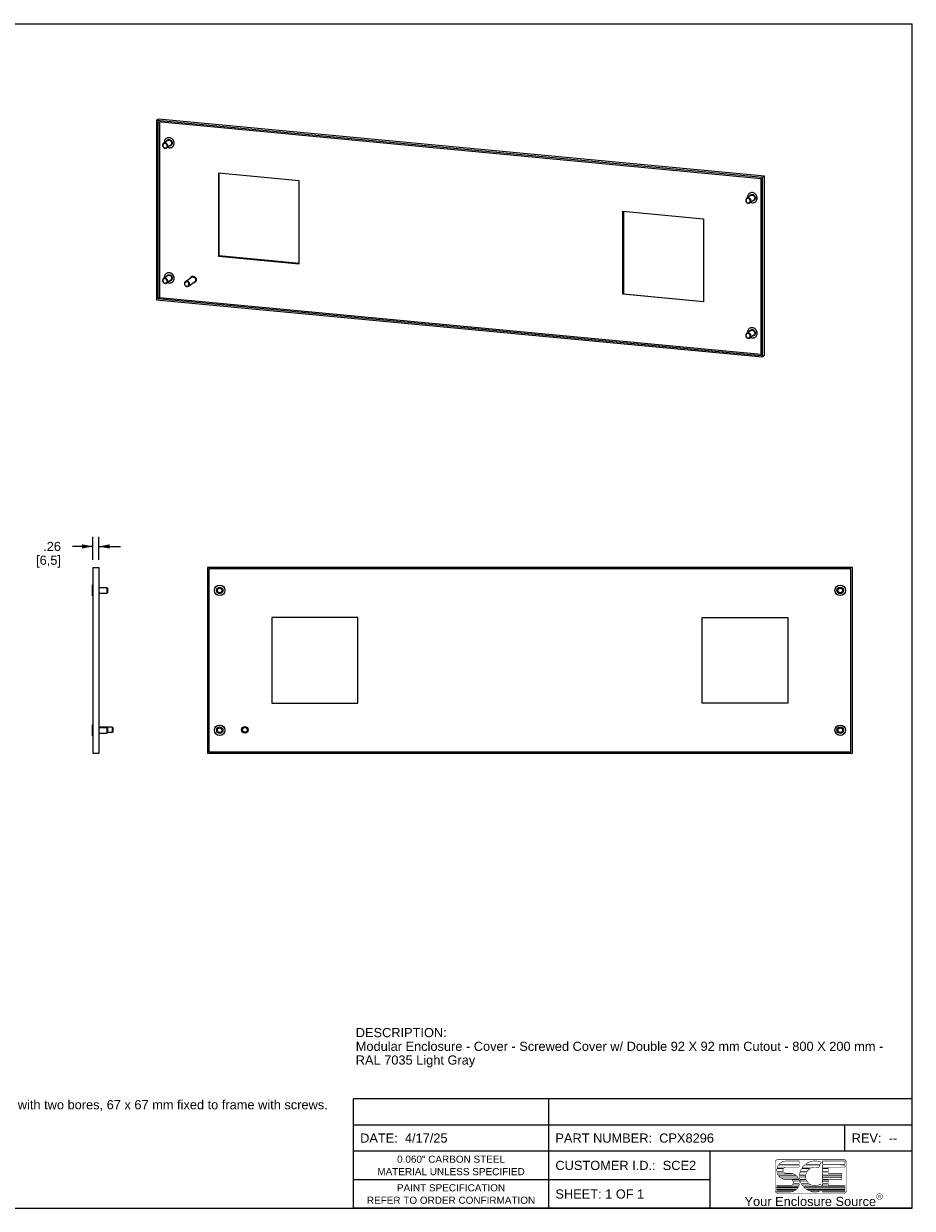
# Model space of a CAD drawing. Header units: inches. Extents: x 0 to 77.3, y 0 to 50.
# Tile 2 of 2: x 39.8 to 77.3, y 0 to 50. Entities that reach past the tile are written whole.
import ezdxf

# ---------------------------------------------------------------- set-up
doc = ezdxf.new("R2010")
doc.units = ezdxf.units.IN
doc.header["$LTSCALE"] = 4.25
doc.header["$MEASUREMENT"] = 0
doc.layers.get('0').update_dxf_attribs({"linetype": 'CONTINUOUS'})
doc.styles.get("Standard").update_dxf_attribs({"font": 'arial.ttf'})
doc.styles.add('TEXTSTYLE_2', font='arial.ttf')
doc.dimstyles.new('DIMSTYLE_1', dxfattribs={"dimtxt": 0.386364, "dimasz": 0.454545, "dimexe": 0.09, "dimexo": 0.07, "dimgap": 0.0425, "dimtad": 0, "dimtih": 1, "dimtoh": 1, "dimdec": 3, "dimzin": 4, "dimdsep": 46, "dimtxsty": 'Standard', "dimblk": '_FILLED', "dimblk1": '_FILLED', "dimblk2": '_FILLED', "dimcen": 0.09, "dimadec": 3, "dimazin": 1, "dimtfac": 1, "dimtdec": 3, "dimtofl": 0, "dimtmove": 0, "dimatfit": 3, "dimldrblk": '_FILLED', "dimfxl": 0, "dimtolj": 1, "dimtzin": 4, "dimarcsym": 0})

# ---------------------------------------------------------------- blocks, each defined once
blk = doc.blocks.new('_FILLED')
at = {"color": 0, "linetype": 'ByBlock'}
blk.add_solid([(0, 0), (-1, 0.2), (-1, -0.2)], dxfattribs=at)
blk = doc.blocks.new('*D8')
at = {"color": 2, "linetype": 'Continuous'}
for p, q in [((42.696, 27.365), (42.696, 28.345)), ((42.952, 27.365), (42.952, 28.345)), ((42.696, 27.936), (41.847, 27.936)), ((42.952, 27.936), (43.861, 27.936))]:
    blk.add_line(p, q, dxfattribs=at)
at = {"color": 2, "linetype": 'Continuous', "xscale": 0.4545454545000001, "yscale": 0.4545454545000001, "zscale": 0.4545454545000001}
blk.add_blockref('_FILLED', (42.696, 27.936), dxfattribs=at)
at = {"color": 2, "linetype": 'Continuous', "xscale": 0.4545454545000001, "yscale": 0.4545454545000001, "zscale": 0.4545454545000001, "rotation": 180}
blk.add_blockref('_FILLED', (42.952, 27.936), dxfattribs=at)
at = {"color": 2, "linetype": 'Continuous', "insert": (41.355, 28.129), "char_height": 0.3864, "width": 1.0485, "attachment_point": 3, "line_spacing_factor": 0.9}
blk.add_mtext('.26\\P[6,5]', dxfattribs=at)

msp = doc.modelspace()

# ---------------------------------------------------------------- linework, layer by layer
at = {"color": 7, "linetype": 'Continuous'}
for p, q in [((0, 50), (77.2727, 50)), ((77.2727, 0), (77.2727, 50)), ((45.4751, 45.9764), (45.3876, 45.9142)), ((45.3876, 45.9142), (45.3876, 38.3465)), ((70.9517, 43.506), (45.3876, 45.9142)), ((45.4431, 45.8519), (45.4431, 38.3983)), ((70.8962, 43.4542), (45.4431, 45.8519)), ((71.0392, 43.5682), (45.4751, 45.9764)), ((45.5105, 45.8456), (45.5105, 38.4463)), ((45.8472, 45.067), (45.683, 44.9501)), ((45.8856, 45.1892), (45.851, 45.183)), ((45.9224, 45.1893), (45.8856, 45.1892)), ((45.8988, 45.1085), (45.9224, 45.1086)), ((45.9121, 45.0851), (45.9338, 45.0816)), ((45.9594, 45.1823), (45.9224, 45.1893)), ((45.9942, 45.1694), (45.9594, 45.1823)), ((45.9653, 45.097), (45.985, 45.0861)), ((45.6433, 44.8382), (45.6503, 44.8164)), ((45.6503, 44.8164), (45.6612, 44.796)), ((45.6546, 44.836), (45.6607, 44.8174)), ((45.6665, 44.9072), (45.6584, 44.8912)), ((45.7145, 44.9959), (45.7163, 44.9738)), ((45.9841, 44.8745), (45.8199, 44.7576)), ((45.9523, 44.8432), (45.9394, 44.8426)), ((45.9967, 44.8851), (45.9841, 44.8745)), ((46.0435, 44.917), (46.0323, 44.8948)), ((46.0563, 44.7993), (46.0816, 44.8229)), ((46.0816, 44.8229), (46.1022, 44.8511)), ((48.0076, 43.6871), (48.0076, 40.1884)), ((51.4113, 43.3664), (48.0076, 43.6871)), ((48.0278, 40.2028), (48.0278, 43.6871)), ((71.0392, 43.5682), (70.9517, 43.506)), ((70.9517, 35.9383), (70.9517, 43.506)), ((71.0392, 36.0006), (71.0392, 43.5682)), ((51.4113, 39.8678), (51.4113, 43.3664)), ((70.8962, 36.0006), (70.8962, 43.4542)), ((70.2455, 42.5206), (70.2525, 42.4988)), ((70.2568, 42.5184), (70.2629, 42.4998)), ((70.2686, 42.5896), (70.2606, 42.5736)), ((70.4494, 42.7494), (70.2852, 42.6326)), ((70.3167, 42.6784), (70.3185, 42.6562)), ((70.5863, 42.5569), (70.422, 42.44)), ((70.4878, 42.8717), (70.4532, 42.8654)), ((70.5246, 42.8717), (70.4878, 42.8717)), ((70.5009, 42.7909), (70.5246, 42.791)), ((70.5143, 42.7675), (70.536, 42.764)), ((70.5616, 42.8647), (70.5246, 42.8717)), ((70.5545, 42.5256), (70.5416, 42.525)), ((70.5964, 42.8518), (70.5616, 42.8647)), ((70.5675, 42.7795), (70.5872, 42.7685)), ((70.5989, 42.5675), (70.5863, 42.5569)), ((70.6457, 42.5994), (70.6345, 42.5772)), ((70.6585, 42.4817), (70.6838, 42.5054)), ((70.6838, 42.5054), (70.7044, 42.5335)), ((65.0627, 42.0804), (68.4663, 41.7598)), ((65.0627, 38.5818), (65.0627, 42.0804)), ((65.0829, 42.0804), (65.0829, 38.5962)), ((70.2525, 42.4988), (70.2634, 42.4784)), ((68.4663, 41.7598), (68.4663, 38.2612)), ((48.0278, 40.2028), (48.0076, 40.1884)), ((48.0076, 40.1884), (51.4113, 39.8678)), ((51.4128, 39.8839), (48.0278, 40.2028)), ((45.6433, 39.1339), (45.6503, 39.1121)), ((45.6503, 39.1121), (45.6612, 39.0917)), ((45.6546, 39.1317), (45.6607, 39.1131)), ((45.6665, 39.2029), (45.6584, 39.1869)), ((45.8472, 39.3627), (45.683, 39.2459)), ((45.7145, 39.2917), (45.7163, 39.2695)), ((45.9841, 39.1702), (45.8199, 39.0533)), ((45.8856, 39.485), (45.851, 39.4787)), ((45.9224, 39.485), (45.8856, 39.485)), ((45.8988, 39.4042), (45.9224, 39.4043)), ((45.9121, 39.3808), (45.9338, 39.3773)), ((45.9594, 39.478), (45.9224, 39.485)), ((45.9523, 39.1389), (45.9394, 39.1383)), ((45.9942, 39.4651), (45.9594, 39.478)), ((45.9653, 39.3928), (45.985, 39.3818)), ((45.9967, 39.1808), (45.9841, 39.1702)), ((46.0435, 39.2127), (46.0323, 39.1905)), ((46.0563, 39.095), (46.0816, 39.1187)), ((46.0816, 39.1187), (46.1022, 39.1468)), ((46.6037, 39.1152), (46.8562, 39.2948)), ((46.667, 39.1091), (46.6485, 39.1092)), ((46.7406, 38.9227), (46.9931, 39.1023)), ((46.8061, 39.2631), (46.8044, 39.2579)), ((46.8449, 39.3109), (46.8346, 39.3027)), ((46.8563, 39.2948), (46.8641, 39.2997)), ((46.8628, 39.3231), (46.8851, 39.3333)), ((46.9415, 39.0656), (46.9485, 39.0656)), ((46.9485, 39.0656), (46.9725, 39.0703)), ((47.0023, 39.1097), (46.993, 39.1022)), ((47.0044, 39.0862), (47.0254, 39.1021)), ((46.6487, 38.9097), (46.6703, 38.9051)), ((46.6703, 38.9051), (46.692, 38.9049)), ((46.692, 38.9049), (46.713, 38.909)), ((46.6996, 38.9226), (46.7156, 38.9297)), ((65.0829, 38.5962), (65.0627, 38.5818)), ((68.4663, 38.2612), (65.0627, 38.5818)), ((65.0829, 38.5962), (68.4678, 38.2773)), ((45.3876, 38.3465), (70.9517, 35.9383)), ((45.4431, 38.3983), (45.5104, 38.4462)), ((45.4431, 38.3983), (70.8962, 36.0006)), ((45.5105, 38.4463), (70.8962, 36.0549)), ((70.4494, 37.0451), (70.2852, 36.9283)), ((70.4878, 37.1674), (70.4532, 37.1611)), ((70.5246, 37.1674), (70.4878, 37.1674)), ((70.5009, 37.0866), (70.5246, 37.0867)), ((70.5143, 37.0632), (70.536, 37.0597)), ((70.5616, 37.1604), (70.5246, 37.1674)), ((70.5964, 37.1475), (70.5616, 37.1604)), ((70.5675, 37.0752), (70.5872, 37.0642)), ((70.2455, 36.8163), (70.2525, 36.7945)), ((70.2525, 36.7945), (70.2634, 36.7741)), ((70.2568, 36.8141), (70.2629, 36.7955)), ((70.2686, 36.8853), (70.2606, 36.8693)), ((70.3167, 36.9741), (70.3185, 36.952)), ((70.5863, 36.8526), (70.422, 36.7358)), ((70.5545, 36.8213), (70.5416, 36.8208)), ((70.5989, 36.8632), (70.5863, 36.8526)), ((70.6457, 36.8951), (70.6345, 36.8729)), ((70.6585, 36.7774), (70.6838, 36.8011)), ((70.6838, 36.8011), (70.7044, 36.8292)), ((71.0392, 36.0006), (70.9517, 35.9383)), ((42.6957, 27.0469), (42.6957, 19.2123)), ((42.6957, 27.0469), (42.9516, 27.0469)), ((42.9516, 27.0469), (42.9516, 19.2123)), ((47.54, 27.0469), (47.54, 19.2123)), ((74.7447, 27.0469), (47.54, 27.0469)), ((74.7447, 19.2123), (74.7447, 27.0469)), ((47.5991, 26.9879), (47.5991, 19.2714)), ((74.6857, 26.9879), (47.5991, 26.9879)), ((74.6857, 19.2714), (74.6857, 26.9879)), ((42.6839, 25.8462), (42.6839, 26.3186)), ((42.6839, 26.3186), (42.6957, 26.3186)), ((42.9516, 26.2005), (43.2941, 26.2005)), ((43.2941, 26.2005), (43.2941, 25.9643)), ((43.3138, 26.1808), (43.2941, 26.2005)), ((43.3138, 26.1808), (43.3138, 25.984)), ((42.6839, 25.8462), (42.6957, 25.8462)), ((42.9516, 25.9643), (43.2941, 25.9643)), ((43.3138, 25.984), (43.2941, 25.9643)), ((50.2565, 24.9406), (50.2565, 21.3186)), ((53.8786, 24.9406), (50.2565, 24.9406)), ((53.8786, 21.3186), (53.8786, 24.9406)), ((68.4062, 24.9406), (72.0282, 24.9406)), ((68.4062, 21.3186), (68.4062, 24.9406)), ((72.0282, 24.9406), (72.0282, 21.3186)), ((50.2565, 21.3186), (53.8786, 21.3186)), ((72.0282, 21.3186), (68.4062, 21.3186)), ((42.6839, 20.4131), (42.6957, 20.4131)), ((42.6839, 19.9406), (42.6839, 20.4131)), ((43.5225, 20.3146), (42.9516, 20.3146)), ((42.9516, 20.295), (43.2941, 20.295)), ((42.9516, 20.0588), (43.2941, 20.0588)), ((43.3138, 20.2753), (43.2941, 20.295)), ((43.2941, 20.295), (43.2941, 20.0588)), ((43.3138, 20.0784), (43.2941, 20.0588)), ((43.3138, 20.2753), (43.3138, 20.0784)), ((43.5225, 20.0785), (43.3138, 20.0785)), ((43.5422, 20.295), (43.5225, 20.3146)), ((43.5225, 20.3146), (43.5225, 20.0785)), ((43.5422, 20.0981), (43.5225, 20.0785)), ((43.5422, 20.295), (43.5422, 20.0981)), ((42.6839, 19.9406), (42.6957, 19.9406)), ((42.6957, 19.2123), (42.9516, 19.2123)), ((47.54, 19.2123), (74.7447, 19.2123)), ((47.5991, 19.2714), (74.6857, 19.2714)), ((0, 0), (77.2727, 0))]:
    msp.add_line(p, q, dxfattribs=at)
at = {"color": 2, "linetype": 'Continuous'}
for p, q in [((77.2727, 4.6156), (53.6932, 4.6156)), ((53.6932, 0), (53.6932, 4.6156)), ((61.9318, 0), (61.9318, 4.6156)), ((77.2727, 0), (77.2727, 4.6156)), ((77.2727, 3.5148), (53.6932, 3.5148)), ((74.4318, 2.4148), (74.4318, 3.5148)), ((77.2727, 2.4148), (53.6932, 2.4148)), ((68.75, 0), (68.75, 2.4148)), ((68.75, 1.2074), (53.6932, 1.2074)), ((77.2727, 0), (53.6932, 0))]:
    msp.add_line(p, q, dxfattribs=at)
at = {"color": 7, "linetype": 'Continuous'}
for points in [[(45.7886, 45.1517), (45.7633, 45.128), (45.7426, 45.0999), (45.7273, 45.0677), (45.7178, 45.0327), (45.7145, 44.9959)], [(45.851, 45.183), (45.8182, 45.1702), (45.7886, 45.1517)], [(45.8022, 45.035), (45.8083, 45.0491), (45.821, 45.0678), (45.837, 45.0836), (45.8557, 45.0958), (45.8766, 45.1043), (45.8988, 45.1085)], [(45.8472, 45.067), (45.8511, 45.0695), (45.8699, 45.0789)], [(45.8699, 45.0789), (45.8905, 45.0842), (45.9121, 45.0851)], [(45.9224, 45.1086), (45.9445, 45.1045), (45.9653, 45.097)], [(45.9338, 45.0816), (45.9548, 45.0738), (45.9743, 45.062)], [(45.9743, 45.062), (45.9916, 45.0468), (46.0059, 45.0286), (46.0168, 45.0082), (46.0238, 44.9864)], [(45.985, 45.0861), (46.0029, 45.0722), (46.0186, 45.0555), (46.0317, 45.0366), (46.0416, 45.0161), (46.0485, 44.9938)], [(46.103, 45.0644), (46.0825, 45.0968), (46.0571, 45.1257), (46.0273, 45.1501), (45.9942, 45.1694)], [(46.1274, 44.9924), (46.1181, 45.0292), (46.103, 45.0644)], [(45.6419, 44.8828), (45.6405, 44.8606), (45.6433, 44.8382)], [(45.683, 44.9501), (45.6704, 44.9395), (45.6572, 44.923), (45.6475, 44.9039), (45.6419, 44.8828)], [(45.6584, 44.8912), (45.6535, 44.8736), (45.6523, 44.8553), (45.6546, 44.836)], [(45.6607, 44.8174), (45.6696, 44.8006), (45.6816, 44.7856)], [(45.6612, 44.796), (45.6755, 44.7778), (45.6928, 44.7625), (45.7123, 44.7508), (45.7333, 44.743), (45.755, 44.7395), (45.7766, 44.7404), (45.7972, 44.7456), (45.816, 44.755), (45.8199, 44.7576)], [(45.7241, 44.9437), (45.7069, 44.9394), (45.6912, 44.9317), (45.6776, 44.9208), (45.6665, 44.9072)], [(45.6816, 44.7856), (45.6958, 44.773), (45.7119, 44.7633), (45.7293, 44.7568), (45.7473, 44.7539), (45.7653, 44.7545)], [(45.8595, 44.8696), (45.8525, 44.8914), (45.8416, 44.9118), (45.8273, 44.93), (45.81, 44.9452), (45.7905, 44.957), (45.7695, 44.9647), (45.7478, 44.9683), (45.7262, 44.9674), (45.7056, 44.9621), (45.6868, 44.9527), (45.683, 44.9501)], [(45.8348, 44.8622), (45.8287, 44.8808), (45.8198, 44.8976), (45.8078, 44.9126), (45.7935, 44.9252), (45.7774, 44.9349), (45.7601, 44.9414), (45.742, 44.9443), (45.7241, 44.9437)], [(45.7653, 44.7545), (45.7825, 44.7588), (45.7982, 44.7665), (45.8118, 44.7774), (45.8229, 44.791), (45.831, 44.807)], [(45.8199, 44.7576), (45.8324, 44.7683), (45.8456, 44.7847), (45.8553, 44.8039), (45.8609, 44.825), (45.8623, 44.8471), (45.8595, 44.8696)], [(45.831, 44.807), (45.8359, 44.8246), (45.8371, 44.8429), (45.8348, 44.8622)], [(45.8506, 44.7816), (45.8854, 44.7687), (45.9224, 44.7617)], [(45.9224, 44.7617), (45.9593, 44.7617), (45.9939, 44.768)], [(46.0323, 44.8948), (46.017, 44.8758), (45.9982, 44.8604), (45.9762, 44.8495), (45.9523, 44.8432)], [(45.9939, 44.768), (46.0267, 44.7808), (46.0563, 44.7993)], [(46.0238, 44.9864), (46.0266, 44.964), (46.0252, 44.9418), (46.0196, 44.9207), (46.0099, 44.9016), (45.9967, 44.8851)], [(46.0485, 44.9938), (46.0517, 44.9669), (46.0501, 44.9415), (46.0435, 44.917)], [(46.1022, 44.8511), (46.1175, 44.8833), (46.1271, 44.9183), (46.1303, 44.955), (46.1274, 44.9924)], [(70.2441, 42.5652), (70.2427, 42.543), (70.2455, 42.5206)], [(70.2852, 42.6326), (70.2726, 42.6219), (70.2594, 42.6055), (70.2497, 42.5863), (70.2441, 42.5652)], [(70.2606, 42.5736), (70.2557, 42.556), (70.2545, 42.5377), (70.2568, 42.5184)], [(70.3262, 42.6261), (70.3091, 42.6218), (70.2934, 42.6141), (70.2798, 42.6032), (70.2686, 42.5896)], [(70.4617, 42.552), (70.4547, 42.5738), (70.4438, 42.5942), (70.4295, 42.6124), (70.4122, 42.6276), (70.3927, 42.6394), (70.3717, 42.6472), (70.35, 42.6507), (70.3284, 42.6498), (70.3078, 42.6445), (70.289, 42.6351), (70.2852, 42.6326)], [(70.3907, 42.8341), (70.3654, 42.8105), (70.3448, 42.7823), (70.3295, 42.7501), (70.3199, 42.7151), (70.3167, 42.6784)], [(70.4369, 42.5446), (70.4308, 42.5632), (70.4219, 42.58), (70.41, 42.595), (70.3957, 42.6076), (70.3796, 42.6173), (70.3623, 42.6238), (70.3442, 42.6267), (70.3262, 42.6261)], [(70.4532, 42.8654), (70.4204, 42.8526), (70.3907, 42.8341)], [(70.4044, 42.7174), (70.4105, 42.7315), (70.4232, 42.7502), (70.4392, 42.766), (70.4579, 42.7782), (70.4788, 42.7867), (70.5009, 42.7909)], [(70.422, 42.44), (70.4346, 42.4507), (70.4478, 42.4672), (70.4575, 42.4863), (70.4631, 42.5074), (70.4645, 42.5296), (70.4617, 42.552)], [(70.4332, 42.4894), (70.438, 42.507), (70.4393, 42.5253), (70.4369, 42.5446)], [(70.4494, 42.7494), (70.4533, 42.752), (70.4721, 42.7614)], [(70.4721, 42.7614), (70.4927, 42.7666), (70.5143, 42.7675)], [(70.5246, 42.791), (70.5467, 42.7869), (70.5675, 42.7795)], [(70.536, 42.764), (70.557, 42.7562), (70.5765, 42.7445)], [(70.6345, 42.5772), (70.6192, 42.5582), (70.6004, 42.5428), (70.5784, 42.5319), (70.5545, 42.5256)], [(70.5765, 42.7445), (70.5938, 42.7292), (70.6081, 42.711), (70.619, 42.6907), (70.626, 42.6688)], [(70.5872, 42.7685), (70.6051, 42.7546), (70.6208, 42.7379), (70.6339, 42.719), (70.6438, 42.6985), (70.6507, 42.6762)], [(70.7052, 42.7469), (70.6847, 42.7792), (70.6593, 42.8081), (70.6295, 42.8325), (70.5964, 42.8518)], [(70.626, 42.6688), (70.6288, 42.6464), (70.6274, 42.6242), (70.6217, 42.6031), (70.6121, 42.584), (70.5989, 42.5675)], [(70.6507, 42.6762), (70.6539, 42.6493), (70.6523, 42.6239), (70.6457, 42.5994)], [(70.7044, 42.5335), (70.7197, 42.5657), (70.7293, 42.6007), (70.7325, 42.6375), (70.7296, 42.6748)], [(70.7296, 42.6748), (70.7203, 42.7116), (70.7052, 42.7469)], [(70.2629, 42.4998), (70.2718, 42.4831), (70.2838, 42.468)], [(70.2634, 42.4784), (70.2777, 42.4602), (70.295, 42.445), (70.3145, 42.4332), (70.3355, 42.4255), (70.3572, 42.4219), (70.3788, 42.4228), (70.3994, 42.4281), (70.4182, 42.4375), (70.422, 42.44)], [(70.2838, 42.468), (70.298, 42.4554), (70.3141, 42.4457), (70.3315, 42.4392), (70.3495, 42.4363), (70.3675, 42.4369)], [(70.3675, 42.4369), (70.3846, 42.4412), (70.4004, 42.4489), (70.414, 42.4598), (70.4251, 42.4734), (70.4332, 42.4894)], [(70.4528, 42.464), (70.4876, 42.4511), (70.5246, 42.4441)], [(70.5246, 42.4441), (70.5615, 42.4442), (70.5961, 42.4504)], [(70.5961, 42.4504), (70.6289, 42.4632), (70.6585, 42.4817)], [(45.6419, 39.1785), (45.6405, 39.1563), (45.6433, 39.1339)], [(45.683, 39.2459), (45.6704, 39.2352), (45.6572, 39.2187), (45.6475, 39.1996), (45.6419, 39.1785)], [(45.6584, 39.1869), (45.6535, 39.1693), (45.6523, 39.151), (45.6546, 39.1317)], [(45.6607, 39.1131), (45.6696, 39.0964), (45.6816, 39.0813)], [(45.6612, 39.0917), (45.6755, 39.0735), (45.6928, 39.0583), (45.7123, 39.0465), (45.7333, 39.0388), (45.755, 39.0352), (45.7766, 39.0361), (45.7972, 39.0414), (45.816, 39.0508), (45.8199, 39.0533)], [(45.7241, 39.2394), (45.7069, 39.2351), (45.6912, 39.2274), (45.6776, 39.2165), (45.6665, 39.2029)], [(45.6816, 39.0813), (45.6958, 39.0687), (45.7119, 39.059), (45.7293, 39.0525), (45.7473, 39.0496), (45.7653, 39.0502)], [(45.8595, 39.1653), (45.8525, 39.1871), (45.8416, 39.2075), (45.8273, 39.2257), (45.81, 39.2409), (45.7905, 39.2527), (45.7695, 39.2605), (45.7478, 39.264), (45.7262, 39.2631), (45.7056, 39.2578), (45.6868, 39.2484), (45.683, 39.2459)], [(45.7886, 39.4474), (45.7633, 39.4238), (45.7426, 39.3956), (45.7273, 39.3634), (45.7178, 39.3284), (45.7145, 39.2917)], [(45.8348, 39.1579), (45.8287, 39.1765), (45.8198, 39.1933), (45.8078, 39.2083), (45.7935, 39.2209), (45.7774, 39.2306), (45.7601, 39.2371), (45.742, 39.24), (45.7241, 39.2394)], [(45.7653, 39.0502), (45.7825, 39.0545), (45.7982, 39.0622), (45.8118, 39.0731), (45.8229, 39.0867), (45.831, 39.1027)], [(45.851, 39.4787), (45.8182, 39.4659), (45.7886, 39.4474)], [(45.8022, 39.3307), (45.8083, 39.3448), (45.821, 39.3635), (45.837, 39.3793), (45.8557, 39.3915), (45.8766, 39.4), (45.8988, 39.4042)], [(45.8199, 39.0533), (45.8324, 39.064), (45.8456, 39.0805), (45.8553, 39.0996), (45.8609, 39.1207), (45.8623, 39.1429), (45.8595, 39.1653)], [(45.831, 39.1027), (45.8359, 39.1203), (45.8371, 39.1386), (45.8348, 39.1579)], [(45.8472, 39.3627), (45.8511, 39.3653), (45.8699, 39.3747)], [(45.8506, 39.0773), (45.8854, 39.0644), (45.9224, 39.0574)], [(45.8699, 39.3747), (45.8905, 39.3799), (45.9121, 39.3808)], [(45.9224, 39.4043), (45.9445, 39.4002), (45.9653, 39.3928)], [(45.9224, 39.0574), (45.9593, 39.0575), (45.9939, 39.0637)], [(45.9338, 39.3773), (45.9548, 39.3695), (45.9743, 39.3578)], [(46.0323, 39.1905), (46.017, 39.1715), (45.9982, 39.1561), (45.9762, 39.1452), (45.9523, 39.1389)], [(45.9743, 39.3578), (45.9916, 39.3425), (46.0059, 39.3243), (46.0168, 39.304), (46.0238, 39.2821)], [(45.985, 39.3818), (46.0029, 39.3679), (46.0186, 39.3512), (46.0317, 39.3323), (46.0416, 39.3118), (46.0485, 39.2895)], [(45.9939, 39.0637), (46.0267, 39.0765), (46.0563, 39.095)], [(46.103, 39.3602), (46.0825, 39.3925), (46.0571, 39.4214), (46.0273, 39.4458), (45.9942, 39.4651)], [(46.0238, 39.2821), (46.0266, 39.2597), (46.0252, 39.2375), (46.0196, 39.2164), (46.0099, 39.1973), (45.9967, 39.1808)], [(46.0485, 39.2895), (46.0517, 39.2626), (46.0501, 39.2372), (46.0435, 39.2127)], [(46.1022, 39.1468), (46.1175, 39.179), (46.1271, 39.214), (46.1303, 39.2508), (46.1274, 39.2881)], [(46.1274, 39.2881), (46.1181, 39.3249), (46.103, 39.3602)], [(46.6037, 39.1152), (46.595, 39.1083), (46.581, 39.0925), (46.5704, 39.074), (46.5637, 39.0533), (46.5612, 39.0313), (46.563, 39.0089), (46.569, 38.9868), (46.5789, 38.966), (46.5924, 38.9472), (46.609, 38.9311)], [(46.5807, 39.0603), (46.5752, 39.0431), (46.573, 39.0249), (46.5744, 39.0062), (46.5793, 38.9878), (46.5875, 38.9705), (46.5986, 38.9548), (46.6124, 38.9414), (46.6283, 38.9306)], [(46.6485, 39.1092), (46.6313, 39.1058), (46.6153, 39.0987), (46.6012, 39.0886), (46.5896, 39.0756), (46.5807, 39.0603)], [(46.674, 39.1329), (46.6524, 39.1331), (46.6314, 39.1289), (46.6121, 39.1205), (46.6037, 39.1152)], [(46.7502, 38.9681), (46.7557, 38.9852), (46.7579, 39.0035), (46.7565, 39.0222), (46.7516, 39.0406), (46.7435, 39.0579), (46.7323, 39.0736), (46.7185, 39.087), (46.7026, 39.0977), (46.6856, 39.105), (46.667, 39.1091)], [(46.7406, 38.9227), (46.7494, 38.9297), (46.7634, 38.9454), (46.774, 38.964), (46.7807, 38.9846), (46.7832, 39.0066), (46.7814, 39.0291), (46.7754, 39.0512), (46.7655, 39.072), (46.752, 39.0908), (46.7354, 39.1068), (46.7164, 39.1195), (46.6957, 39.1283), (46.674, 39.1329)], [(46.8346, 39.3027), (46.8184, 39.2845), (46.8061, 39.2631)], [(46.9268, 39.3314), (46.9009, 39.3315), (46.8769, 39.3267), (46.8544, 39.3169), (46.8449, 39.3109)], [(46.8641, 39.2997), (46.8835, 39.3083), (46.9042, 39.3125), (46.9265, 39.3124)], [(46.8851, 39.3333), (46.9094, 39.3385), (46.9359, 39.3389)], [(46.9265, 39.3124), (46.9487, 39.3075), (46.9691, 39.2989), (46.988, 39.2862), (47.0045, 39.2703), (47.0178, 39.2517), (47.0278, 39.2311), (47.0337, 39.2091), (47.0356, 39.1866), (47.0332, 39.1647), (47.0267, 39.144), (47.0162, 39.1255), (47.0023, 39.1097)], [(47.0147, 39.0944), (47.0309, 39.1126), (47.0433, 39.1339), (47.051, 39.158), (47.0541, 39.1836), (47.0521, 39.2097), (47.0453, 39.2355), (47.0339, 39.2597), (47.0183, 39.2816), (46.9989, 39.3004), (46.9767, 39.3155), (46.9528, 39.3257), (46.9268, 39.3314)], [(46.9359, 39.3389), (46.9624, 39.333), (46.9866, 39.3228), (47.0087, 39.308), (47.0279, 39.2894), (47.0435, 39.2677), (47.055, 39.2437), (47.062, 39.218), (47.0642, 39.1918), (47.0614, 39.1662), (47.0538, 39.1421), (47.0416, 39.1205), (47.0254, 39.1021)], [(46.9725, 39.0703), (46.9949, 39.0802), (47.0044, 39.0862)], [(46.609, 38.9311), (46.628, 38.9185), (46.6487, 38.9097)], [(46.6283, 38.9306), (46.6454, 38.9234), (46.6639, 38.9193)], [(46.6639, 38.9193), (46.6825, 38.9192), (46.6996, 38.9226)], [(46.713, 38.909), (46.7323, 38.9174), (46.7406, 38.9227)], [(46.7156, 38.9297), (46.7298, 38.9398), (46.7414, 38.9528), (46.7502, 38.9681)], [(70.3907, 37.1298), (70.3654, 37.1062), (70.3448, 37.078), (70.3295, 37.0458), (70.3199, 37.0108), (70.3167, 36.9741)], [(70.4532, 37.1611), (70.4204, 37.1483), (70.3907, 37.1298)], [(70.4044, 37.0131), (70.4105, 37.0272), (70.4232, 37.0459), (70.4392, 37.0617), (70.4579, 37.0739), (70.4788, 37.0824), (70.5009, 37.0866)], [(70.4494, 37.0451), (70.4533, 37.0477), (70.4721, 37.0571)], [(70.4721, 37.0571), (70.4927, 37.0623), (70.5143, 37.0632)], [(70.5246, 37.0867), (70.5467, 37.0826), (70.5675, 37.0752)], [(70.536, 37.0597), (70.557, 37.0519), (70.5765, 37.0402)], [(70.5765, 37.0402), (70.5938, 37.0249), (70.6081, 37.0068), (70.619, 36.9864), (70.626, 36.9645)], [(70.5872, 37.0642), (70.6051, 37.0503), (70.6208, 37.0336), (70.6339, 37.0147), (70.6438, 36.9942), (70.6507, 36.9719)], [(70.7052, 37.0426), (70.6847, 37.0749), (70.6593, 37.1038), (70.6295, 37.1282), (70.5964, 37.1475)], [(70.7296, 36.9705), (70.7203, 37.0074), (70.7052, 37.0426)], [(70.2441, 36.8609), (70.2427, 36.8388), (70.2455, 36.8163)], [(70.2852, 36.9283), (70.2726, 36.9177), (70.2594, 36.9012), (70.2497, 36.882), (70.2441, 36.8609)], [(70.2606, 36.8693), (70.2557, 36.8517), (70.2545, 36.8334), (70.2568, 36.8141)], [(70.2629, 36.7955), (70.2718, 36.7788), (70.2838, 36.7637)], [(70.2634, 36.7741), (70.2777, 36.7559), (70.295, 36.7407), (70.3145, 36.7289), (70.3355, 36.7212), (70.3572, 36.7177), (70.3788, 36.7185), (70.3994, 36.7238), (70.4182, 36.7332), (70.422, 36.7358)], [(70.3262, 36.9218), (70.3091, 36.9175), (70.2934, 36.9098), (70.2798, 36.8989), (70.2686, 36.8853)], [(70.2838, 36.7637), (70.298, 36.7511), (70.3141, 36.7414), (70.3315, 36.7349), (70.3495, 36.732), (70.3675, 36.7326)], [(70.4617, 36.8477), (70.4547, 36.8695), (70.4438, 36.8899), (70.4295, 36.9081), (70.4122, 36.9234), (70.3927, 36.9351), (70.3717, 36.9429), (70.35, 36.9464), (70.3284, 36.9455), (70.3078, 36.9403), (70.289, 36.9309), (70.2852, 36.9283)], [(70.4369, 36.8403), (70.4308, 36.859), (70.4219, 36.8757), (70.41, 36.8907), (70.3957, 36.9034), (70.3796, 36.913), (70.3623, 36.9195), (70.3442, 36.9224), (70.3262, 36.9218)], [(70.3675, 36.7326), (70.3846, 36.737), (70.4004, 36.7446), (70.414, 36.7555), (70.4251, 36.7691), (70.4332, 36.7851)], [(70.422, 36.7358), (70.4346, 36.7464), (70.4478, 36.7629), (70.4575, 36.782), (70.4631, 36.8031), (70.4645, 36.8253), (70.4617, 36.8477)], [(70.4332, 36.7851), (70.438, 36.8027), (70.4393, 36.821), (70.4369, 36.8403)], [(70.4528, 36.7598), (70.4876, 36.7468), (70.5246, 36.7399)], [(70.5246, 36.7399), (70.5615, 36.7399), (70.5961, 36.7461)], [(70.6345, 36.8729), (70.6192, 36.8539), (70.6004, 36.8386), (70.5784, 36.8276), (70.5545, 36.8213)], [(70.5961, 36.7461), (70.6289, 36.7589), (70.6585, 36.7774)], [(70.626, 36.9645), (70.6288, 36.9421), (70.6274, 36.9199), (70.6217, 36.8988), (70.6121, 36.8797), (70.5989, 36.8632)], [(70.6507, 36.9719), (70.6539, 36.9451), (70.6523, 36.9196), (70.6457, 36.8951)], [(70.7044, 36.8292), (70.7197, 36.8614), (70.7293, 36.8964), (70.7325, 36.9332), (70.7296, 36.9705)]]:
    msp.add_lwpolyline(points, dxfattribs=at)
at = {"color": 2, "linetype": 'Continuous', "const_width": 0.0227}
for points in [[(71.6183, 2.0652, 0.414214), (71.4874, 1.9343)], [(73.4277, 1.9459, 0.272068), (72.7695, 1.8646)], [(74.4983, 1.9343, 0.415492), (74.3674, 2.0652)], [(71.5582, 1.6719, 0.081879), (71.5579, 1.5442)], [(71.5646, 1.5117, 0.089982), (71.6223, 1.3839)], [(71.6238, 1.8322, 0.090232), (71.5651, 1.7044)], [(71.8319, 1.6719, 0.260579), (71.8307, 1.5442)], [(71.8558, 1.5117, 0.191374), (71.9457, 1.4761)], [(71.9455, 1.7379, 0.185008), (71.8581, 1.7044)], [(72.5347, 1.5117, 0.049539), (72.5143, 1.3839)], [(72.6006, 1.6719, 0.053498), (72.5441, 1.5442)], [(72.7304, 1.8322, 0.064617), (72.6205, 1.7044)], [(72.812, 1.5117, 0.084961), (72.7769, 1.3839)], [(72.9498, 1.6719, 0.113329), (72.8291, 1.5442)], [(73.3237, 1.7056, 0.209114), (73.009, 1.7044)], [(71.6395, 1.3609, 0.170113), (71.86, 1.2237)], [(72.3732, 1.3839, 0.176612), (72.1204, 1.4761)], [(72.1204, 0.9525, 0.298217), (72.2404, 1.031)], [(72.2498, 1.0635, 0.287832), (72.1946, 1.1912)], [(72.4872, 1.2237, 0.105227), (72.3983, 1.3609)], [(72.4835, 0.9336, 0.064466), (72.5097, 1.031)], [(72.5127, 1.0635, 0.082419), (72.4981, 1.1912)], [(72.5134, 1.3609, 0.05272), (72.5245, 1.2237)], [(72.5315, 1.1912, 0.051924), (72.5769, 1.0635)], [(72.5935, 1.031, 0.044869), (72.6588, 0.9336)], [(72.7753, 1.3609, 0.088858), (72.7942, 1.2237)], [(72.8064, 1.1912, 0.099618), (72.8941, 1.0635)], [(72.9321, 1.031, 0.32483), (73.3936, 1.0239)], [(71.4874, 0.7561, 0.414214), (71.6183, 0.6252)], [(72.1204, 0.6906, 0.102726), (72.2768, 0.7231)], [(72.3367, 0.7556, 0.048835), (72.3962, 0.8038)], [(72.4256, 0.8362, 0.049588), (72.4683, 0.9011)], [(72.6868, 0.9011, 0.03633), (72.7562, 0.8362)], [(72.7999, 0.8038, 0.036892), (72.8835, 0.7556)], [(72.9641, 0.7231, 0.1963083), (73.3713, 0.7231)], [(73.4519, 0.7556, 0.009234), (73.4735, 0.7665)], [(74.3674, 0.6252, 0.414214), (74.4983, 0.7561)]]:
    msp.add_lwpolyline(points, format="xyb", dxfattribs=at)
for points in [[(71.6183, 2.0652), (74.3679, 2.0652)], [(71.9415, 1.9984), (71.7818, 1.9639)], [(71.7826, 1.9639), (71.9415, 1.9984)], [(71.9455, 1.9997), (72.5132, 1.9997)], [(72.5132, 1.9997), (72.5132, 1.8646)], [(73.4735, 1.9997), (74.4328, 1.9997)], [(73.4735, 1.8646), (73.4735, 1.9997)], [(74.4328, 1.9997), (74.4328, 1.8646)], [(71.4874, 0.7561), (71.4874, 1.9343)], [(71.8307, 1.5442), (71.5579, 1.5442)], [(71.5582, 1.6719), (71.8319, 1.6719)], [(71.5646, 1.5117), (71.8558, 1.5117)], [(71.8581, 1.7044), (71.5651, 1.7044)], [(71.6238, 1.8322), (72.5132, 1.8322)], [(72.5132, 1.8646), (71.6491, 1.8646)], [(71.7818, 1.9639), (71.65, 1.8646)], [(71.65, 1.8646), (71.7826, 1.9639)], [(72.5132, 1.7379), (71.9455, 1.7379)], [(72.5132, 1.8322), (72.5132, 1.7379)], [(72.5347, 1.5117), (72.812, 1.5117)], [(72.8291, 1.5442), (72.5441, 1.5442)], [(72.6006, 1.6719), (72.9498, 1.6719)], [(73.009, 1.7044), (72.6205, 1.7044)], [(72.7304, 1.8322), (73.3785, 1.8322)], [(73.3925, 1.8646), (72.7695, 1.8646)], [(73.3237, 1.7056), (73.3785, 1.8322)], [(73.3925, 1.8646), (73.4277, 1.9459)], [(73.4734, 1.8324), (74.4328, 1.8322)], [(74.4328, 1.8646), (73.4735, 1.8646)], [(73.4735, 1.7044), (73.4735, 1.8322)], [(73.7353, 1.7044), (73.4735, 1.7044)], [(73.4735, 1.6719), (73.7353, 1.6719)], [(73.4735, 1.5442), (73.4735, 1.6719)], [(73.7353, 1.5442), (73.4735, 1.5442)], [(73.4735, 1.5117), (73.7353, 1.5117)], [(73.4735, 1.3839), (73.4735, 1.5117)], [(74.4328, 1.7379), (73.7353, 1.7379)], [(73.7353, 1.7379), (73.7353, 1.7044)], [(73.7353, 1.6719), (73.7353, 1.5442)], [(73.7353, 1.5117), (73.7353, 1.4761)], [(74.4328, 1.8322), (74.4328, 1.7379)], [(74.4983, 1.9349), (74.4983, 0.7561)], [(71.5826, 1.4499), (72.2523, 1.4499)], [(72.3732, 1.3839), (71.6223, 1.3839)], [(71.6395, 1.3609), (72.3983, 1.3609)], [(71.7318, 1.2826), (72.4561, 1.2826)], [(72.4872, 1.2237), (71.86, 1.2237)], [(71.9457, 1.4761), (72.121, 1.4763)], [(72.1946, 1.1912), (72.4981, 1.1912)], [(72.5071, 1.1334), (72.2378, 1.1334)], [(72.2404, 1.031), (72.5097, 1.031)], [(72.2498, 1.0635), (72.5127, 1.0635)], [(72.5134, 1.3609), (72.7753, 1.3609)], [(72.7769, 1.3839), (72.5143, 1.3839)], [(72.5166, 1.4412), (72.7844, 1.4412)], [(72.5166, 1.2838), (72.7805, 1.2838)], [(72.7942, 1.2237), (72.5245, 1.2237)], [(72.5315, 1.1912), (72.8064, 1.1912)], [(72.5481, 1.1342), (72.8396, 1.1342)], [(72.5769, 1.0635), (72.8941, 1.0635)], [(72.5935, 1.031), (72.9321, 1.031)], [(73.3936, 1.0239), (73.4571, 0.9336)], [(74.3019, 1.3839), (73.4735, 1.3839)], [(73.4735, 1.3609), (74.3019, 1.3609)], [(73.4735, 1.2237), (73.4735, 1.3609)], [(74.3019, 1.2237), (73.4735, 1.2237)], [(73.4735, 1.1912), (73.7353, 1.1912)], [(73.4735, 1.0635), (73.4735, 1.1912)], [(73.4735, 1.0635), (73.7353, 1.0635)], [(73.4735, 1.031), (73.7353, 1.031)], [(73.4735, 0.9336), (73.4735, 1.031)], [(73.4737, 1.4412), (74.3007, 1.4412)], [(73.4737, 1.2916), (74.3007, 1.2916)], [(73.4737, 1.1263), (73.7336, 1.1263)], [(73.7353, 1.4761), (74.3019, 1.4761)], [(73.7353, 1.1912), (73.7353, 1.0635)], [(73.7353, 1.031), (73.7353, 0.9525)], [(74.3019, 1.4761), (74.3019, 1.3839)], [(74.3019, 1.3609), (74.3019, 1.2237)], [(71.5528, 0.9525), (72.1204, 0.9525)], [(71.5528, 0.9336), (71.5528, 0.9525)], [(72.4835, 0.9336), (71.5528, 0.9336)], [(71.5528, 0.9011), (72.4683, 0.9011)], [(71.5528, 0.8362), (71.5528, 0.9011)], [(71.5528, 0.8362), (72.4256, 0.8362)], [(71.5528, 0.8038), (72.3962, 0.8038)], [(71.5528, 0.7556), (71.5528, 0.8038)], [(72.3367, 0.7556), (71.5528, 0.7556)], [(71.5528, 0.7231), (72.2768, 0.7231)], [(71.5528, 0.6906), (71.5528, 0.7231)], [(71.5528, 0.6906), (72.1204, 0.6906)], [(71.5534, 0.8716), (72.4525, 0.8716)], [(71.5534, 0.7806), (72.3724, 0.7806)], [(74.3674, 0.6252), (71.6183, 0.6252)], [(72.4998, 0.9807), (72.2014, 0.9807)], [(72.6229, 0.9807), (73.0168, 0.9807)], [(73.4571, 0.9336), (72.6588, 0.9336)], [(72.6868, 0.9011), (74.4328, 0.9011)], [(72.7332, 0.8626), (74.4228, 0.8626)], [(72.7562, 0.8362), (74.4328, 0.8362)], [(72.7999, 0.8038), (74.4328, 0.8038)], [(72.8593, 0.78), (74.4347, 0.78)], [(73.4519, 0.7556), (72.8835, 0.7556)], [(72.9641, 0.7231), (73.3713, 0.7231)], [(74.4328, 0.9336), (73.4735, 0.9336)], [(73.4735, 0.7556), (73.4735, 0.7665)], [(74.4328, 0.7556), (73.4735, 0.7556)], [(73.4735, 0.7231), (74.4328, 0.7231)], [(73.4735, 0.6906), (73.4735, 0.7231)], [(74.4328, 0.6906), (73.4735, 0.6906)], [(73.4737, 0.9847), (73.7375, 0.9847)], [(73.7353, 0.9525), (74.4328, 0.9525)], [(74.4328, 0.9525), (74.4328, 0.9336)], [(74.4328, 0.9011), (74.4328, 0.8362)], [(74.4328, 0.8038), (74.4328, 0.7556)], [(74.4328, 0.7231), (74.4328, 0.6906)]]:
    msp.add_lwpolyline(points, dxfattribs=at)
at = {"color": 2, "linetype": 'Continuous', "const_width": 0.0159}
msp.add_lwpolyline([(75.7631, 0.4957, 1), (76.0103, 0.4957, 1)], format="xyb", close=True, dxfattribs=at)
at = {"color": 7, "linetype": 'Continuous'}
for centre, radius in [((48.0518, 26.0824), 0.2213), ((48.0518, 26.0824), 0.1378), ((48.0518, 26.0824), 0.1181), ((48.0518, 26.0824), 0.0984), ((74.2329, 26.0824), 0.2213), ((74.2329, 26.0824), 0.1378), ((74.2329, 26.0824), 0.1181), ((74.2329, 26.0824), 0.0984), ((48.0518, 20.1769), 0.2213), ((48.0518, 20.1769), 0.1378), ((48.0518, 20.1769), 0.1181), ((48.0518, 20.1769), 0.0984), ((49.1148, 20.1965), 0.1378), ((49.1148, 20.1965), 0.1181), ((49.1148, 20.1965), 0.0984), ((74.2329, 20.1769), 0.2213), ((74.2329, 20.1769), 0.1378), ((74.2329, 20.1769), 0.1181), ((74.2329, 20.1769), 0.0984)]:
    msp.add_circle(centre, radius, dxfattribs=at)

# ---------------------------------------------------------------- texts
at = {"color": 2, "linetype": 'Continuous'}
for s, insert, char_height, width, attachment_point, line_spacing_factor in [('DESCRIPTION:\\PModular Enclosure - Cover - Screwed Cover w/ Double 92 X 92 mm Cutout - 800 X 200 mm -\\PRAL 7035 Light Gray', (53.7928, 7.6105), 0.386364, 22.228118, 1, 0.9), ('Instrument panel with two bores, 67 x 67 mm fixed to frame with screws.', (35.364, 4.5651), 0.386364, 17.224062, 1, 0.9), ('DATE:  4/17/25', (53.9773, 3.158), 0.386364, 3.684099, 1, 0.9), ('PART NUMBER:  CPX8296', (62.2159, 3.158), 0.386364, 6.675904, 1, 0.9), ('REV:  --', (74.7159, 3.158), 0.38636, 1.914583, 1, 0.9), ('0.060" CARBON STEEL\\PMATERIAL UNLESS SPECIFIED', (57.8125, 2.2236), 0.3, 6.204089, 2, 1.05), ('CUSTOMER I.D.:  SCE2', (62.2159, 2.0043), 0.386364, 5.924721, 1, 0.9), ('PAINT SPECIFICATION\\PREFER TO ORDER CONFIRMATION', (57.8125, 1.0162), 0.3, 7.087361, 2, 1.05), ('SHEET: 1 OF 1', (62.2159, 0.7969), 0.386364, 3.741551, 1, 0.9)]:
    msp.add_mtext(s, dxfattribs=dict(at, insert=insert, char_height=char_height, width=width, attachment_point=attachment_point, line_spacing_factor=line_spacing_factor))
at = {"color": 2, "linetype": 'Continuous', "attachment_point": 2, "line_spacing_factor": 0.9, "style": 'TEXTSTYLE_2'}
for s, insert, char_height, width in [('Your Enclosure Source', (72.9701, 0.4837), 0.386364, 5.545539), ('R', (75.8888, 0.5623), 0.1364, 0.137377)]:
    msp.add_mtext(s, dxfattribs=dict(at, insert=insert, char_height=char_height, width=width))

# ---------------------------------------------------------------- dimensions: what is measured, and where the dimension line sits
at = {"color": 2, "linetype": 'Continuous'}
dim = msp.add_linear_dim(base=(42.9516, 27.9356), p1=(42.6957, 27.2951), p2=(42.9516, 27.2951), dimstyle='DIMSTYLE_1', dxfattribs=at)
dim.commit()
dim.dimension.update_dxf_attribs({"geometry": '*D8', "text_midpoint": (41.1292, 27.6458), "dimtype": 160})

doc.saveas('drawing.dxf')
